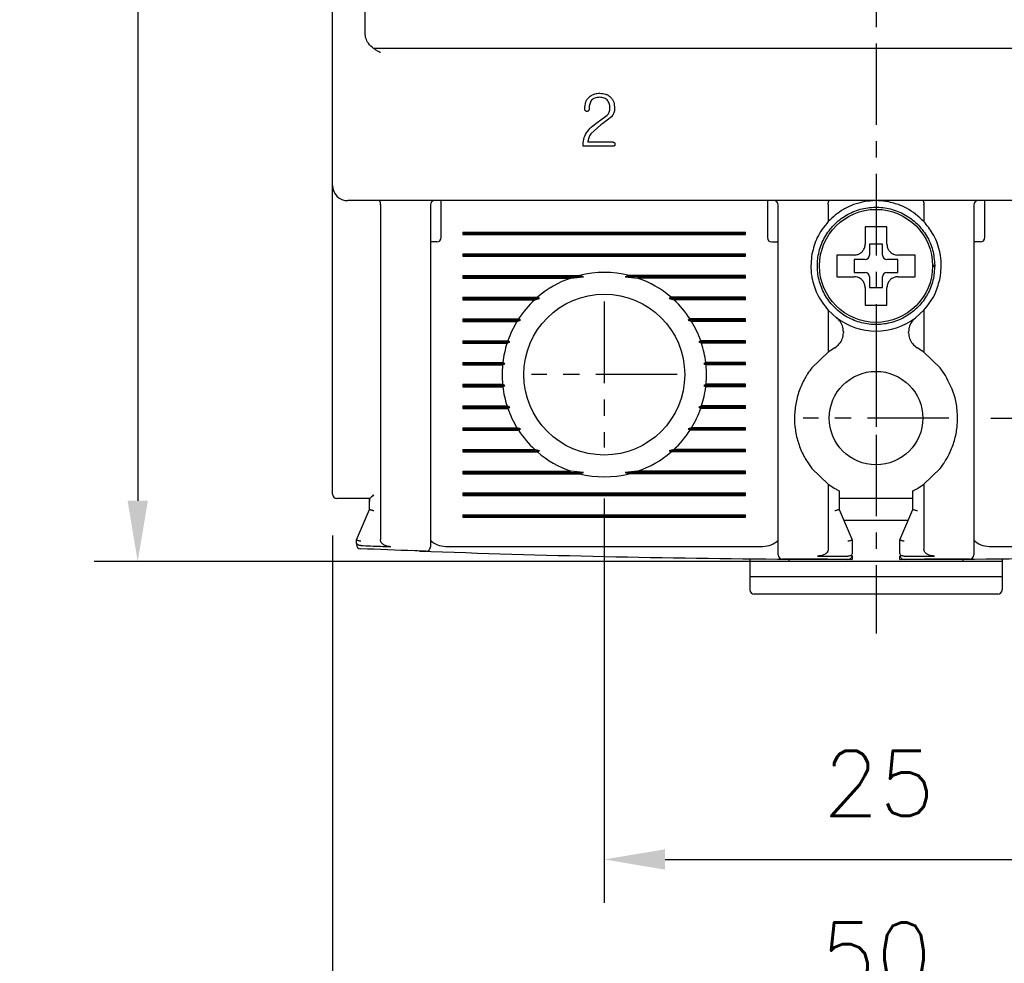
# Model space of a CAD drawing. Extents: x 2148 to 5199, y -907 to 1537.
# Tile 4 of 29: x 4459 to 4504, y 1299 to 1342. Entities that reach past the tile are written whole.
import ezdxf

# ---------------------------------------------------------------- set-up
doc = ezdxf.new("R2010")
doc.units = 0
doc.header["$LTSCALE"] = 3
doc.header["$MEASUREMENT"] = 0
doc.linetypes.add('CENTER', pattern=[2, 1.25, -0.25, 0.25, -0.25])
doc.layers.get('0').update_dxf_attribs({"linetype": 'CONTINUOUS'})
doc.layers.get('Defpoints').update_dxf_attribs({"linetype": 'CONTINUOUS'})
doc.layers.add('cen', color=1, linetype='CENTER')
doc.layers.add('di', color=3, linetype='CONTINUOUS')
doc.styles.add('KIM', font='ROMANS.shx', dxfattribs={"height": 5, "bigfont": 'GSG1.shx'})
doc.styles.get("Standard").update_dxf_attribs({"font": 'romans.shx', "height": 3, "bigfont": 'ghs.shx'})
doc.dimstyles.new('STANDARD$0', dxfattribs={"dimtxt": 5, "dimasz": 5, "dimexe": 1, "dimexo": 2, "dimgap": 2, "dimtad": 1, "dimdec": 4, "dimzin": 12, "dimdsep": 46, "dimtxsty": 'KIM', "dimcen": -1, "dimdle": 0.1, "dimadec": 0, "dimazin": 0, "dimtfac": 1, "dimtdec": 4, "dimtmove": 0, "dimatfit": 3, "dimfxl": 0, "dimtolj": 1, "dimtzin": 0, "dimarcsym": 0})

# ---------------------------------------------------------------- blocks, each defined once
blk = doc.blocks.new('*D52')
at = {"layer": 'Defpoints', "color": 0}
for p in [(4473.321, 1320.634), (4523.321, 1320.534), (4473.321, 1295.835)]:
    blk.add_point(p, dxfattribs=at)
at = {"layer": 'di'}
for p, q in [((4473.321, 1318.634), (4473.321, 1293.835)), ((4523.321, 1318.534), (4523.321, 1293.835)), ((4520.521, 1295.835), (4476.121, 1295.835))]:
    blk.add_line(p, q, dxfattribs=at)
for points in [[(4476.121, 1296.301), (4476.121, 1295.368), (4473.321, 1295.835)], [(4520.521, 1296.301), (4520.521, 1295.368), (4523.321, 1295.835)]]:
    blk.add_solid(points, dxfattribs=at)
at = {"layer": 'di', "insert": (4498.321, 1299.335), "char_height": 3, "attachment_point": 5}
blk.add_mtext('\\A1;50', dxfattribs=at)
blk = doc.blocks.new('*D53')
at = {"layer": 'Defpoints', "color": 0}
for p in [(4485.821, 1322.334), (4510.821, 1322.334), (4510.821, 1303.737)]:
    blk.add_point(p, dxfattribs=at)
at = {"layer": 'di'}
for p, q in [((4485.821, 1320.334), (4485.821, 1301.737)), ((4510.821, 1320.334), (4510.821, 1301.737)), ((4488.621, 1303.737), (4508.021, 1303.737))]:
    blk.add_line(p, q, dxfattribs=at)
for points in [[(4488.621, 1304.203), (4488.621, 1303.27), (4485.821, 1303.737)], [(4508.021, 1304.203), (4508.021, 1303.27), (4510.821, 1303.737)]]:
    blk.add_solid(points, dxfattribs=at)
at = {"layer": 'di', "insert": (4498.456, 1307.237), "char_height": 3, "attachment_point": 5}
blk.add_mtext('\\A1;25', dxfattribs=at)
blk = doc.blocks.new('*D54')
at = {"layer": 'Defpoints', "color": 0}
for p in [(4474.121, 1416.034), (4464.359, 1317.434), (4498.321, 1317.434)]:
    blk.add_point(p, dxfattribs=at)
at = {"layer": 'di'}
for p, q in [((4472.121, 1416.034), (4462.359, 1416.034)), ((4464.359, 1413.234), (4464.359, 1320.234)), ((4496.321, 1317.434), (4462.359, 1317.434))]:
    blk.add_line(p, q, dxfattribs=at)
for points in [[(4463.892, 1413.234), (4464.826, 1413.234), (4464.359, 1416.034)], [(4463.892, 1320.234), (4464.826, 1320.234), (4464.359, 1317.434)]]:
    blk.add_solid(points, dxfattribs=at)
at = {"layer": 'di', "insert": (4460.859, 1367.134), "char_height": 3, "attachment_point": 5, "rotation": 90}
blk.add_mtext('\\A1;98.5', dxfattribs=at)
blk = doc.blocks.new('*D73')
at = {"layer": 'Defpoints', "color": 0}
for p in [(4501.676, 1408.034), (4501.598, 1324.034), (4571.032, 1324.034)]:
    blk.add_point(p, dxfattribs=at)
at = {"layer": 'di'}
for p, q in [((4503.676, 1408.034), (4573.032, 1408.034)), ((4571.032, 1405.234), (4571.032, 1326.834)), ((4503.598, 1324.034), (4573.032, 1324.034))]:
    blk.add_line(p, q, dxfattribs=at)
for points in [[(4570.565, 1405.234), (4571.499, 1405.234), (4571.032, 1408.034)], [(4570.565, 1326.834), (4571.499, 1326.834), (4571.032, 1324.034)]]:
    blk.add_solid(points, dxfattribs=at)
at = {"layer": 'di', "insert": (4567.532, 1366.034), "char_height": 3, "attachment_point": 5, "rotation": 90}
blk.add_mtext('\\A1;84', dxfattribs=at)

msp = doc.modelspace()

# ---------------------------------------------------------------- linework, layer by layer
for p, q in [((4473.321, 1334.734), (4473.321, 1397.334)), ((4474.821, 1341.92), (4474.821, 1390.148)), ((4474.821, 1341.743), (4474.821, 1341.92)), ((4474.821, 1341.724), (4474.821, 1341.743)), ((4521.435, 1341.034), (4475.207, 1341.034)), ((4485.602, 1337.698), (4485.956, 1337.963)), ((4486.146, 1337.883), (4485.753, 1337.583)), ((4485.665, 1337.521), (4485.197, 1337.107)), ((4486.226, 1336.534), (4484.845, 1336.534)), ((4486.229, 1336.719), (4485.061, 1336.719)), ((4473.321, 1333.907), (4473.321, 1334.734)), ((4473.321, 1320.534), (4473.321, 1333.907)), ((4522.621, 1334.034), (4474.021, 1334.034)), ((4475.521, 1333.848), (4475.521, 1333.85)), ((4475.521, 1333.848), (4475.521, 1318.454)), ((4477.821, 1333.834), (4477.821, 1318.992)), ((4478.321, 1333.634), (4478.321, 1334.034)), ((4493.321, 1334.034), (4493.321, 1333.634)), ((4493.821, 1318.632), (4493.821, 1333.834)), ((4496.121, 1333.85), (4496.121, 1333.848)), ((4496.121, 1333.848), (4496.121, 1333.074)), ((4500.521, 1333.848), (4500.521, 1333.85)), ((4500.521, 1333.848), (4500.521, 1333.074)), ((4502.821, 1333.834), (4502.821, 1318.632)), ((4503.321, 1333.634), (4503.321, 1334.034)), ((4478.321, 1332.334), (4478.321, 1333.634)), ((4493.321, 1333.634), (4493.321, 1332.334)), ((4503.321, 1332.334), (4503.321, 1333.634)), ((4479.321, 1332.592), (4492.321, 1332.592)), ((4479.321, 1332.592), (4479.321, 1332.477)), ((4479.321, 1332.534), (4492.321, 1332.534)), ((4479.321, 1332.477), (4492.321, 1332.477)), ((4492.321, 1332.477), (4492.321, 1332.592)), ((4478.121, 1332.134), (4477.821, 1332.134)), ((4493.521, 1332.134), (4493.821, 1332.134)), ((4498.621, 1332.034), (4498.021, 1332.034)), ((4498.021, 1332.034), (4498.021, 1331.534)), ((4498.621, 1331.534), (4498.621, 1332.034)), ((4503.121, 1332.134), (4502.821, 1332.134)), ((4479.321, 1331.592), (4492.321, 1331.592)), ((4479.321, 1331.592), (4479.321, 1331.477)), ((4479.321, 1331.534), (4492.321, 1331.534)), ((4492.321, 1331.477), (4492.321, 1331.592)), ((4496.751, 1331.534), (4496.521, 1331.534)), ((4479.321, 1331.477), (4492.321, 1331.477)), ((4497.821, 1331.334), (4497.321, 1331.334)), ((4497.321, 1331.334), (4497.321, 1330.734)), ((4499.321, 1331.334), (4498.821, 1331.334)), ((4499.321, 1330.734), (4499.321, 1331.334)), ((4497.321, 1330.734), (4497.821, 1330.734)), ((4498.821, 1330.734), (4499.321, 1330.734)), ((4500.921, 1331.068), (4501.021, 1331.068)), ((4501.021, 1331), (4500.921, 1331)), ((4501.021, 1331.068), (4501.021, 1331)), ((4479.321, 1330.592), (4484.674, 1330.592)), ((4479.321, 1330.592), (4479.321, 1330.477)), ((4479.321, 1330.534), (4484.867, 1330.534)), ((4479.321, 1330.477), (4484.286, 1330.477)), ((4484.286, 1330.477), (4484.867, 1330.534)), ((4484.867, 1330.534), (4484.674, 1330.592)), ((4486.969, 1330.592), (4486.775, 1330.534)), ((4486.775, 1330.534), (4487.356, 1330.477)), ((4492.321, 1330.534), (4486.775, 1330.534)), ((4492.321, 1330.592), (4486.969, 1330.592)), ((4492.321, 1330.477), (4487.356, 1330.477)), ((4492.321, 1330.477), (4492.321, 1330.592)), ((4498.021, 1330.534), (4498.021, 1330.034)), ((4498.621, 1330.034), (4498.621, 1330.534)), ((4498.021, 1330.034), (4498.621, 1330.034)), ((4479.321, 1329.592), (4482.75, 1329.592)), ((4479.321, 1329.592), (4479.321, 1329.477)), ((4479.321, 1329.534), (4482.836, 1329.534)), ((4479.321, 1329.477), (4482.621, 1329.477)), ((4482.621, 1329.477), (4482.836, 1329.534)), ((4482.836, 1329.534), (4482.75, 1329.592)), ((4488.892, 1329.592), (4488.806, 1329.534)), ((4488.806, 1329.534), (4489.021, 1329.477)), ((4492.321, 1329.534), (4488.806, 1329.534)), ((4492.321, 1329.592), (4488.892, 1329.592)), ((4492.321, 1329.477), (4489.021, 1329.477)), ((4492.321, 1329.477), (4492.321, 1329.592)), ((4497.821, 1329.464), (4497.821, 1329.234)), ((4496.121, 1328.995), (4496.121, 1327.071)), ((4496.121, 1328.995), (4496.505, 1328.646)), ((4500.137, 1328.646), (4500.521, 1328.995)), ((4500.521, 1328.995), (4500.521, 1327.071)), ((4479.321, 1328.592), (4481.878, 1328.592)), ((4479.321, 1328.592), (4479.321, 1328.477)), ((4479.321, 1328.534), (4481.96, 1328.534)), ((4479.321, 1328.477), (4481.806, 1328.477)), ((4481.806, 1328.477), (4481.96, 1328.534)), ((4481.96, 1328.534), (4481.878, 1328.592)), ((4489.764, 1328.592), (4489.682, 1328.534)), ((4489.682, 1328.534), (4489.837, 1328.477)), ((4492.321, 1328.534), (4489.682, 1328.534)), ((4492.321, 1328.592), (4489.764, 1328.592)), ((4492.321, 1328.477), (4489.837, 1328.477)), ((4492.321, 1328.477), (4492.321, 1328.592)), ((4496.821, 1328.009), (4496.821, 1327.96)), ((4499.821, 1327.96), (4499.821, 1328.009)), ((4479.321, 1327.592), (4481.387, 1327.592)), ((4479.321, 1327.592), (4479.321, 1327.477)), ((4479.321, 1327.534), (4481.473, 1327.534)), ((4479.321, 1327.477), (4481.348, 1327.477)), ((4481.348, 1327.477), (4481.473, 1327.534)), ((4481.473, 1327.534), (4481.387, 1327.592)), ((4490.255, 1327.592), (4490.17, 1327.534)), ((4490.17, 1327.534), (4490.294, 1327.477)), ((4492.321, 1327.534), (4490.17, 1327.534)), ((4492.321, 1327.592), (4490.255, 1327.592)), ((4492.321, 1327.477), (4490.294, 1327.477)), ((4492.321, 1327.477), (4492.321, 1327.592)), ((4496.121, 1327.071), (4495.371, 1326.349)), ((4496.426, 1327.27), (4496.121, 1327.071)), ((4500.521, 1327.071), (4500.217, 1327.27)), ((4501.271, 1326.349), (4500.521, 1327.071)), ((4479.321, 1326.592), (4481.154, 1326.592)), ((4479.321, 1326.592), (4479.321, 1326.477)), ((4481.248, 1326.534), (4481.154, 1326.592)), ((4490.488, 1326.592), (4490.394, 1326.534)), ((4492.321, 1326.592), (4490.488, 1326.592)), ((4492.321, 1326.477), (4492.321, 1326.592)), ((4479.321, 1326.534), (4481.248, 1326.534)), ((4479.321, 1326.477), (4481.142, 1326.477)), ((4481.142, 1326.477), (4481.248, 1326.534)), ((4490.394, 1326.534), (4490.5, 1326.477)), ((4492.321, 1326.534), (4490.394, 1326.534)), ((4492.321, 1326.477), (4490.5, 1326.477)), ((4501.521, 1325.989), (4501.271, 1326.349)), ((4479.321, 1325.592), (4481.142, 1325.592)), ((4479.321, 1325.592), (4479.321, 1325.477)), ((4479.321, 1325.534), (4481.248, 1325.534)), ((4479.321, 1325.477), (4481.154, 1325.477)), ((4481.248, 1325.534), (4481.142, 1325.592)), ((4481.154, 1325.477), (4481.248, 1325.534)), ((4490.5, 1325.592), (4490.394, 1325.534)), ((4490.394, 1325.534), (4490.488, 1325.477)), ((4492.321, 1325.534), (4490.394, 1325.534)), ((4492.321, 1325.477), (4490.488, 1325.477)), ((4492.321, 1325.592), (4490.5, 1325.592)), ((4492.321, 1325.477), (4492.321, 1325.592)), ((4479.321, 1324.592), (4481.348, 1324.592)), ((4479.321, 1324.592), (4479.321, 1324.477)), ((4479.321, 1324.534), (4481.473, 1324.534)), ((4479.321, 1324.477), (4481.387, 1324.477)), ((4481.473, 1324.534), (4481.348, 1324.592)), ((4481.387, 1324.477), (4481.473, 1324.534)), ((4490.294, 1324.592), (4490.17, 1324.534)), ((4490.17, 1324.534), (4490.255, 1324.477)), ((4492.321, 1324.534), (4490.17, 1324.534)), ((4492.321, 1324.477), (4490.255, 1324.477)), ((4492.321, 1324.592), (4490.294, 1324.592)), ((4492.321, 1324.477), (4492.321, 1324.592)), ((4479.321, 1323.592), (4481.806, 1323.592)), ((4479.321, 1323.592), (4479.321, 1323.477)), ((4479.321, 1323.534), (4481.96, 1323.534)), ((4479.321, 1323.477), (4481.878, 1323.477)), ((4481.96, 1323.534), (4481.806, 1323.592)), ((4481.878, 1323.477), (4481.96, 1323.534)), ((4489.837, 1323.592), (4489.682, 1323.534)), ((4489.682, 1323.534), (4489.764, 1323.477)), ((4492.321, 1323.534), (4489.682, 1323.534)), ((4492.321, 1323.477), (4489.764, 1323.477)), ((4492.321, 1323.592), (4489.837, 1323.592)), ((4492.321, 1323.477), (4492.321, 1323.592)), ((4479.321, 1322.592), (4482.621, 1322.592)), ((4479.321, 1322.592), (4479.321, 1322.477)), ((4479.321, 1322.534), (4482.836, 1322.534)), ((4479.321, 1322.477), (4482.75, 1322.477)), ((4482.836, 1322.534), (4482.621, 1322.592)), ((4482.75, 1322.477), (4482.836, 1322.534)), ((4489.021, 1322.592), (4488.806, 1322.534)), ((4488.806, 1322.534), (4488.892, 1322.477)), ((4492.321, 1322.534), (4488.806, 1322.534)), ((4492.321, 1322.477), (4488.892, 1322.477)), ((4492.321, 1322.592), (4489.021, 1322.592)), ((4492.321, 1322.477), (4492.321, 1322.592)), ((4495.121, 1322.079), (4495.371, 1321.719)), ((4479.321, 1321.592), (4484.286, 1321.592)), ((4479.321, 1321.592), (4479.321, 1321.477)), ((4484.867, 1321.534), (4484.286, 1321.592)), ((4487.356, 1321.592), (4486.775, 1321.534)), ((4492.321, 1321.592), (4487.356, 1321.592)), ((4492.321, 1321.477), (4492.321, 1321.592)), ((4495.371, 1321.719), (4496.121, 1320.997)), ((4500.521, 1320.997), (4501.271, 1321.719)), ((4479.321, 1321.534), (4484.867, 1321.534)), ((4479.321, 1321.477), (4484.674, 1321.477)), ((4484.674, 1321.477), (4484.867, 1321.534)), ((4486.775, 1321.534), (4486.969, 1321.477)), ((4492.321, 1321.534), (4486.775, 1321.534)), ((4492.321, 1321.477), (4486.969, 1321.477)), ((4496.121, 1320.997), (4496.121, 1318.013)), ((4496.121, 1320.997), (4496.421, 1320.801)), ((4496.621, 1320.692), (4496.621, 1319.834)), ((4500.021, 1319.834), (4500.021, 1320.692)), ((4500.221, 1320.801), (4500.521, 1320.997)), ((4500.521, 1320.997), (4500.521, 1318.013)), ((4475.022, 1320.334), (4474.021, 1320.334)), ((4475.021, 1320.201), (4475.021, 1320.334)), ((4479.321, 1320.592), (4492.321, 1320.592)), ((4479.321, 1320.592), (4479.321, 1320.477)), ((4479.321, 1320.534), (4492.321, 1320.534)), ((4479.321, 1320.477), (4492.321, 1320.477)), ((4492.321, 1320.477), (4492.321, 1320.592)), ((4500.021, 1320.334), (4496.621, 1320.334)), ((4474.421, 1318.434), (4475.021, 1319.834)), ((4475.021, 1319.834), (4475.021, 1320.201)), ((4475.021, 1319.834), (4475.021, 1319.834)), ((4496.621, 1319.834), (4496.621, 1319.834)), ((4496.621, 1319.834), (4497.221, 1318.434)), ((4499.421, 1318.434), (4500.021, 1319.834)), ((4500.021, 1319.834), (4500.021, 1319.834)), ((4479.321, 1319.592), (4492.321, 1319.592)), ((4479.321, 1319.592), (4479.321, 1319.477)), ((4479.321, 1319.534), (4492.321, 1319.534)), ((4479.321, 1319.477), (4492.321, 1319.477)), ((4492.321, 1319.477), (4492.321, 1319.592)), ((4496.835, 1319.334), (4499.807, 1319.334)), ((4474.421, 1318.434), (4474.421, 1318.434)), ((4474.421, 1318.307), (4474.421, 1318.434)), ((4497.221, 1318.434), (4497.221, 1318.434)), ((4497.221, 1318.434), (4497.221, 1317.816)), ((4499.421, 1318.434), (4499.421, 1318.434)), ((4499.421, 1317.816), (4499.421, 1318.434)), ((4474.621, 1318.175), (4474.614, 1318.176)), ((4478.521, 1318.134), (4493.121, 1318.134)), ((4503.521, 1318.134), (4518.121, 1318.134)), ((4492.521, 1317.564), (4492.521, 1317.434)), ((4494.321, 1317.434), (4494.321, 1317.548)), ((4494.321, 1317.548), (4497.221, 1317.535)), ((4497.021, 1317.684), (4497.021, 1317.684)), ((4497.221, 1317.688), (4497.221, 1317.535)), ((4499.421, 1317.535), (4499.421, 1317.688)), ((4499.421, 1317.535), (4502.321, 1317.548)), ((4499.621, 1317.684), (4499.622, 1317.684)), ((4502.321, 1317.548), (4502.321, 1317.434)), ((4504.121, 1317.564), (4504.121, 1317.434)), ((4494.321, 1317.434), (4492.521, 1317.434)), ((4492.521, 1317.434), (4492.521, 1316.734)), ((4502.321, 1317.434), (4494.321, 1317.434)), ((4504.121, 1317.434), (4502.321, 1317.434)), ((4504.121, 1317.434), (4504.121, 1316.734)), ((4504.121, 1316.734), (4492.521, 1316.734)), ((4492.521, 1316.734), (4492.521, 1316.134)), ((4504.121, 1316.734), (4504.121, 1316.134)), ((4503.921, 1315.934), (4492.721, 1315.934))]:
    msp.add_line(p, q)
at = {"flags": 128}
for points in [[(4485.498, 1337.627), (4485.556, 1337.667), (4485.602, 1337.698)], [(4485.753, 1337.583), (4485.704, 1337.548), (4485.665, 1337.521)]]:
    msp.add_lwpolyline(points, dxfattribs=at)
for centre, radius in [((4498.321, 1331.034), 2.6), ((4485.821, 1326.034), 3.7), ((4498.321, 1324.034), 2.15)]:
    msp.add_circle(centre, radius)
for centre, radius, start, end in [((4474.021, 1334.734), 0.7, 180, 270), ((4478.021, 1333.834), 0.2, 90, 180), ((4493.621, 1333.834), 0.2, 0, 90), ((4503.021, 1333.834), 0.2, 90, 180), ((4478.121, 1332.334), 0.2, 270, 0), ((4493.521, 1332.334), 0.2, 180, 270), ((4503.121, 1332.334), 0.2, 270, 0), ((4497.821, 1331.534), 0.2, 270, 0), ((4498.821, 1331.534), 0.2, 180, 270), ((4485.821, 1326.034), 4.7, 75.8668, 104.1332), ((4497.821, 1330.534), 0.2, 0, 90), ((4498.821, 1330.534), 0.2, 90, 180), ((4485.821, 1326.034), 4.7, 109.0625, 130.8026), ((4485.821, 1326.034), 4.7, 49.1974, 70.9375), ((4485.821, 1326.034), 4.7, 132.9123, 147.0301), ((4485.821, 1326.034), 4.7, 32.9699, 47.0877), ((4485.821, 1326.034), 4.7, 148.6925, 160.6442), ((4485.821, 1326.034), 4.7, 19.3558, 31.3075), ((4498.321, 1331.034), 3, 232.7522, 307.2478), ((4485.821, 1326.034), 4.7, 162.1296, 173.1848), ((4485.821, 1326.034), 4.7, 6.8152, 17.8704), ((4485.821, 1326.034), 4.7, 174.6005, 185.3995), ((4485.821, 1326.034), 4.7, 354.6005, 5.3995), ((4485.821, 1326.034), 4.7, 186.8152, 197.8704), ((4485.821, 1326.034), 4.7, 342.1296, 353.1848), ((4485.821, 1326.034), 4.7, 199.3558, 211.3075), ((4485.821, 1326.034), 4.7, 328.6925, 340.6442), ((4485.821, 1326.034), 4.7, 212.9699, 227.0877), ((4485.821, 1326.034), 4.7, 312.9123, 327.0301), ((4485.821, 1326.034), 4.7, 229.1974, 250.9375), ((4485.821, 1326.034), 4.7, 289.0625, 310.8026), ((4485.821, 1326.034), 4.7, 255.8668, 284.1332), ((4473.521, 1320.534), 0.2, 180, 270), ((4478.521, 1319.134), 1, 225.4794, 270), ((4493.121, 1319.134), 1, 270, 314.6343), ((4503.521, 1319.134), 1, 225.4794, 270), ((4474.621, 1318.226), 0.2, 180, 267.6223), ((4477.621, 1318.109), 0.2, 267.9234, 0), ((4498.321, 1888.994), 571.46, 267.89402, 269.59895), ((4494.021, 1317.75), 0.2, 180, 269.5687), ((4497.021, 1317.736), 0.2, 269.8696, 0), ((4499.621, 1317.736), 0.2, 180, 270.1304), ((4498.321, 1888.994), 571.46, 270.40105, 272.10598), ((4502.621, 1317.75), 0.2, 270.4313, 0), ((4492.721, 1316.134), 0.2, 180, 270), ((4503.921, 1316.134), 0.2, 270, 0)]:
    msp.add_arc(centre, radius, start, end)
for points, knots in [([(4475.521, 1340.846), (4475.52, 1340.847), (4475.491, 1340.862), (4475.436, 1340.892), (4475.331, 1340.951), (4475.159, 1341.059), (4474.972, 1341.24), (4474.843, 1341.487), (4474.828, 1341.648), (4474.821, 1341.724)], [0, 0, 0, 0, 0.004468, 0.081402, 0.158296, 0.31107, 0.594254, 0.807722, 1, 1, 1, 1]), ([(4484.921, 1338.248), (4484.928, 1338.359), (4484.94, 1338.526), (4485.044, 1338.727), (4485.126, 1338.801), (4485.168, 1338.838)], [0, 0, 0, 0, 0.500313, 0.749417, 1, 1, 1, 1]), ([(4485.168, 1338.838), (4485.237, 1338.879), (4485.377, 1338.961), (4485.539, 1338.969), (4485.62, 1338.973)], [0, 0, 0, 0, 0.4992232, 1, 1, 1, 1]), ([(4485.608, 1338.787), (4485.53, 1338.782), (4485.413, 1338.774), (4485.274, 1338.698), (4485.226, 1338.636), (4485.201, 1338.605)], [0, 0, 0, 0, 0.498802, 0.748162, 1, 1, 1, 1]), ([(4485.983, 1338.629), (4485.96, 1338.655), (4485.913, 1338.708), (4485.785, 1338.775), (4485.679, 1338.782), (4485.608, 1338.787)], [0, 0, 0, 0, 0.250037, 0.500001, 1, 1, 1, 1]), ([(4485.62, 1338.973), (4485.708, 1338.966), (4485.84, 1338.956), (4486.002, 1338.882), (4486.07, 1338.826), (4486.104, 1338.798)], [0, 0, 0, 0, 0.499158, 0.74819, 1, 1, 1, 1]), ([(4486.104, 1338.798), (4486.135, 1338.762), (4486.197, 1338.691), (4486.279, 1338.518), (4486.289, 1338.376), (4486.295, 1338.281)], [0, 0, 0, 0, 0.250138, 0.499513, 1, 1, 1, 1]), ([(4485.201, 1338.605), (4485.176, 1338.546), (4485.124, 1338.429), (4485.122, 1338.301), (4485.121, 1338.237)], [0, 0, 0, 0, 0.498971, 1, 1, 1, 1]), ([(4486.079, 1338.277), (4486.077, 1338.34), (4486.074, 1338.465), (4486.013, 1338.575), (4485.983, 1338.629)], [0, 0, 0, 0, 0.5033499, 1, 1, 1, 1]), ([(4484.95, 1338.161), (4484.941, 1338.174), (4484.923, 1338.2), (4484.922, 1338.232), (4484.921, 1338.248)], [0, 0, 0, 0, 0.4992242, 1, 1, 1, 1]), ([(4485.022, 1338.139), (4485.008, 1338.139), (4484.982, 1338.14), (4484.961, 1338.154), (4484.95, 1338.161)], [0, 0, 0, 0, 0.501176, 1, 1, 1, 1]), ([(4485.09, 1338.164), (4485.079, 1338.157), (4485.059, 1338.142), (4485.034, 1338.14), (4485.022, 1338.139)], [0, 0, 0, 0, 0.499634, 1, 1, 1, 1]), ([(4485.121, 1338.237), (4485.121, 1338.23), (4485.12, 1338.217), (4485.112, 1338.19), (4485.098, 1338.175), (4485.09, 1338.164)], [0, 0, 0, 0, 0.250161, 0.499197, 1, 1, 1, 1]), ([(4485.956, 1337.963), (4485.992, 1338.009), (4486.064, 1338.101), (4486.074, 1338.218), (4486.079, 1338.277)], [0, 0, 0, 0, 0.500103, 1, 1, 1, 1]), ([(4486.295, 1338.281), (4486.289, 1338.207), (4486.278, 1338.06), (4486.19, 1337.942), (4486.146, 1337.883)], [0, 0, 0, 0, 0.5001451, 1, 1, 1, 1]), ([(4485, 1337.152), (4485.07, 1337.245), (4485.209, 1337.431), (4485.401, 1337.562), (4485.498, 1337.627)], [0, 0, 0, 0, 0.499941, 1, 1, 1, 1]), ([(4484.845, 1336.534), (4484.848, 1336.643), (4484.855, 1336.86), (4484.952, 1337.055), (4485, 1337.152)], [0, 0, 0, 0, 0.5018401, 1, 1, 1, 1]), ([(4485.197, 1337.107), (4485.163, 1337.047), (4485.094, 1336.926), (4485.072, 1336.788), (4485.061, 1336.719)], [0, 0, 0, 0, 0.5000673, 1, 1, 1, 1]), ([(4486.311, 1336.628), (4486.31, 1336.616), (4486.309, 1336.598), (4486.301, 1336.575), (4486.292, 1336.559), (4486.278, 1336.547), (4486.256, 1336.536), (4486.238, 1336.535), (4486.226, 1336.534)], [0, 0, 0, 0, 0.24958, 0.374508, 0.499471, 0.624473, 0.749875, 1, 1, 1, 1]), ([(4486.229, 1336.719), (4486.235, 1336.719), (4486.247, 1336.719), (4486.264, 1336.715), (4486.279, 1336.707), (4486.293, 1336.695), (4486.302, 1336.68), (4486.309, 1336.658), (4486.31, 1336.64), (4486.311, 1336.628)], [0, 0, 0, 0, 0.124954, 0.24914, 0.374578, 0.499513, 0.624454, 0.749729, 1, 1, 1, 1]), ([(4475.468, 1334.034), (4475.468, 1334.034), (4475.471, 1334.034), (4475.48, 1334.031), (4475.494, 1334.013), (4475.508, 1333.971), (4475.518, 1333.916), (4475.52, 1333.872), (4475.521, 1333.85)], [0, 0, 0, 0, 0.013216, 0.11534, 0.344004, 0.565228, 0.782542, 1, 1, 1, 1]), ([(4496.121, 1333.85), (4496.122, 1333.872), (4496.124, 1333.916), (4496.134, 1333.971), (4496.148, 1334.013), (4496.162, 1334.031), (4496.171, 1334.034), (4496.174, 1334.034), (4496.175, 1334.034)], [0, 0, 0, 0, 0.217458, 0.434773, 0.655996, 0.884662, 0.986783, 1, 1, 1, 1]), ([(4497.287, 1333.85), (4497.128, 1333.784), (4496.691, 1333.602), (4496.343, 1333.279), (4496.121, 1333.074)], [0, 0, 0, 0, 0.364329, 1, 1, 1, 1]), ([(4498.321, 1334.034), (4498.133, 1334.025), (4497.78, 1334.009), (4497.444, 1333.901), (4497.287, 1333.85)], [0, 0, 0, 0, 0.532004, 1, 1, 1, 1]), ([(4499.355, 1333.85), (4499.161, 1333.911), (4498.823, 1334.015), (4498.471, 1334.029), (4498.321, 1334.034)], [0, 0, 0, 0, 0.575575, 1, 1, 1, 1]), ([(4500.521, 1333.074), (4500.27, 1333.302), (4499.918, 1333.622), (4499.48, 1333.8), (4499.355, 1333.85)], [0, 0, 0, 0, 0.7139436, 1, 1, 1, 1]), ([(4500.468, 1334.034), (4500.468, 1334.034), (4500.471, 1334.034), (4500.48, 1334.031), (4500.494, 1334.013), (4500.508, 1333.971), (4500.518, 1333.916), (4500.52, 1333.872), (4500.521, 1333.85)], [0, 0, 0, 0, 0.013217, 0.115338, 0.344004, 0.565227, 0.782542, 1, 1, 1, 1]), ([(4501.021, 1331.068), (4501, 1331.302), (4500.959, 1331.774), (4500.667, 1332.43), (4500.228, 1332.989), (4499.657, 1333.417), (4498.995, 1333.681), (4498.287, 1333.765), (4497.581, 1333.664), (4496.926, 1333.382), (4496.366, 1332.941), (4495.939, 1332.37), (4495.674, 1331.708), (4495.59, 1331), (4495.692, 1330.294), (4495.973, 1329.639), (4496.415, 1329.079), (4496.985, 1328.652), (4497.648, 1328.387), (4498.356, 1328.304), (4499.061, 1328.405), (4499.716, 1328.686), (4500.277, 1329.128), (4500.701, 1329.698), (4500.977, 1330.361), (4501.006, 1330.834), (4501.021, 1331.068)], [0, 0, 0, 0, 0.041425, 0.083575, 0.125, 0.166425, 0.208575, 0.25, 0.291425, 0.333575, 0.375, 0.416425, 0.458575, 0.5, 0.541425, 0.583575, 0.625, 0.666425, 0.708575, 0.75, 0.791425, 0.833575, 0.875, 0.916425, 0.958575, 1, 1, 1, 1]), ([(4496.121, 1333.074), (4495.933, 1332.839), (4495.584, 1332.402), (4495.438, 1331.839), (4495.371, 1331.58)], [0, 0, 0, 0, 0.538099, 1, 1, 1, 1]), ([(4501.271, 1331.58), (4501.261, 1331.629), (4501.194, 1331.963), (4500.981, 1332.509), (4500.663, 1332.9), (4500.521, 1333.074)], [0, 0, 0, 0, 0.0873637, 0.5935714, 1, 1, 1, 1]), ([(4497.821, 1332.834), (4497.821, 1332.791), (4497.821, 1332.715), (4497.821, 1332.637), (4497.821, 1332.604)], [0, 0, 0, 0, 0.571794, 1, 1, 1, 1]), ([(4497.821, 1332.604), (4497.821, 1332.439), (4497.821, 1332.249), (4497.821, 1332.059), (4497.821, 1332.034)], [0, 0, 0, 0, 0.871112, 1, 1, 1, 1]), ([(4498.821, 1332.604), (4498.821, 1332.637), (4498.821, 1332.715), (4498.821, 1332.791), (4498.821, 1332.834)], [0, 0, 0, 0, 0.428206, 1, 1, 1, 1]), ([(4498.821, 1332.034), (4498.821, 1332.059), (4498.821, 1332.249), (4498.821, 1332.439), (4498.821, 1332.604)], [0, 0, 0, 0, 0.128888, 1, 1, 1, 1]), ([(4497.321, 1331.534), (4497.377, 1331.54), (4497.49, 1331.551), (4497.639, 1331.637), (4497.752, 1331.764), (4497.813, 1331.904), (4497.819, 1331.997), (4497.821, 1332.034)], [0, 0, 0, 0, 0.214612, 0.429239, 0.643513, 0.857576, 1, 1, 1, 1]), ([(4498.821, 1332.034), (4498.827, 1331.978), (4498.838, 1331.866), (4498.924, 1331.716), (4499.05, 1331.603), (4499.191, 1331.543), (4499.284, 1331.537), (4499.321, 1331.534)], [0, 0, 0, 0, 0.214612, 0.429239, 0.643513, 0.857576, 1, 1, 1, 1]), ([(4495.371, 1331.58), (4495.34, 1331.291), (4495.3, 1330.923), (4495.358, 1330.566), (4495.371, 1330.489)], [0, 0, 0, 0, 0.784619, 1, 1, 1, 1]), ([(4497.321, 1331.534), (4497.297, 1331.534), (4497.107, 1331.534), (4496.917, 1331.534), (4496.751, 1331.534)], [0, 0, 0, 0, 0.128888, 1, 1, 1, 1]), ([(4499.891, 1331.534), (4499.726, 1331.534), (4499.536, 1331.534), (4499.346, 1331.534), (4499.321, 1331.534)], [0, 0, 0, 0, 0.871112, 1, 1, 1, 1]), ([(4500.121, 1331.534), (4500.078, 1331.534), (4500.002, 1331.534), (4499.924, 1331.534), (4499.891, 1331.534)], [0, 0, 0, 0, 0.571794, 1, 1, 1, 1]), ([(4501.271, 1330.489), (4501.303, 1330.783), (4501.343, 1331.148), (4501.283, 1331.51), (4501.271, 1331.58)], [0, 0, 0, 0, 0.807197, 1, 1, 1, 1]), ([(4495.371, 1330.489), (4495.437, 1330.236), (4495.583, 1329.668), (4495.929, 1329.235), (4496.121, 1328.995)], [0, 0, 0, 0, 0.44586, 1, 1, 1, 1]), ([(4496.521, 1330.534), (4496.575, 1330.534), (4496.651, 1330.534), (4496.729, 1330.534), (4496.751, 1330.534)], [0, 0, 0, 0, 0.70684, 1, 1, 1, 1]), ([(4496.751, 1330.534), (4496.917, 1330.534), (4497.107, 1330.534), (4497.297, 1330.534), (4497.321, 1330.534)], [0, 0, 0, 0, 0.871112, 1, 1, 1, 1]), ([(4497.821, 1330.034), (4497.816, 1330.09), (4497.805, 1330.203), (4497.719, 1330.353), (4497.592, 1330.466), (4497.451, 1330.526), (4497.358, 1330.532), (4497.321, 1330.534)], [0, 0, 0, 0, 0.214612, 0.429239, 0.643513, 0.857576, 1, 1, 1, 1]), ([(4499.321, 1330.534), (4499.265, 1330.529), (4499.153, 1330.518), (4499.003, 1330.432), (4498.89, 1330.305), (4498.83, 1330.164), (4498.824, 1330.071), (4498.821, 1330.034)], [0, 0, 0, 0, 0.2146123, 0.4292387, 0.6435135, 0.8575757, 1, 1, 1, 1]), ([(4499.321, 1330.534), (4499.346, 1330.534), (4499.536, 1330.534), (4499.726, 1330.534), (4499.891, 1330.534)], [0, 0, 0, 0, 0.128888, 1, 1, 1, 1]), ([(4499.891, 1330.534), (4499.924, 1330.534), (4500.002, 1330.534), (4500.078, 1330.534), (4500.121, 1330.534)], [0, 0, 0, 0, 0.428206, 1, 1, 1, 1]), ([(4500.521, 1328.995), (4500.722, 1329.248), (4501.067, 1329.684), (4501.211, 1330.252), (4501.271, 1330.489)], [0, 0, 0, 0, 0.5832405, 1, 1, 1, 1]), ([(4497.821, 1330.034), (4497.821, 1330.01), (4497.821, 1329.82), (4497.821, 1329.63), (4497.821, 1329.464)], [0, 0, 0, 0, 0.128888, 1, 1, 1, 1]), ([(4498.821, 1329.464), (4498.821, 1329.63), (4498.821, 1329.82), (4498.821, 1330.01), (4498.821, 1330.034)], [0, 0, 0, 0, 0.871112, 1, 1, 1, 1]), ([(4498.821, 1329.234), (4498.821, 1329.288), (4498.821, 1329.364), (4498.821, 1329.442), (4498.821, 1329.464)], [0, 0, 0, 0, 0.70684, 1, 1, 1, 1]), ([(4496.821, 1328.009), (4496.812, 1328.099), (4496.794, 1328.279), (4496.67, 1328.5), (4496.554, 1328.603), (4496.505, 1328.646)], [0, 0, 0, 0, 0.3678302, 0.7356828, 1, 1, 1, 1]), ([(4500.137, 1328.646), (4500.071, 1328.585), (4499.939, 1328.461), (4499.838, 1328.229), (4499.826, 1328.075), (4499.821, 1328.009)], [0, 0, 0, 0, 0.366316, 0.732589, 1, 1, 1, 1]), ([(4496.426, 1327.27), (4496.498, 1327.323), (4496.644, 1327.429), (4496.79, 1327.676), (4496.811, 1327.863), (4496.821, 1327.96)], [0, 0, 0, 0, 0.323953, 0.647862, 1, 1, 1, 1]), ([(4499.821, 1327.96), (4499.83, 1327.87), (4499.848, 1327.69), (4499.988, 1327.44), (4500.139, 1327.328), (4500.217, 1327.27)], [0, 0, 0, 0, 0.3257782, 0.6515792, 1, 1, 1, 1]), ([(4495.371, 1326.349), (4495.303, 1326.258), (4495.215, 1326.141), (4495.138, 1326.016), (4495.121, 1325.989)], [0, 0, 0, 0, 0.78332, 1, 1, 1, 1]), ([(4495.121, 1325.989), (4495.109, 1325.97), (4494.989, 1325.77), (4494.798, 1325.367), (4494.623, 1324.757), (4494.555, 1324.125), (4494.592, 1323.489), (4494.739, 1322.869), (4494.933, 1322.401), (4495.081, 1322.149), (4495.121, 1322.079)], [0, 0, 0, 0, 0.016609, 0.1701, 0.323593, 0.477808, 0.632023, 0.786686, 0.941347, 1, 1, 1, 1]), ([(4501.521, 1322.079), (4501.596, 1322.212), (4501.775, 1322.53), (4501.963, 1323.076), (4502.075, 1323.703), (4502.075, 1324.339), (4501.953, 1325.13), (4501.689, 1325.655), (4501.521, 1325.989)], [0, 0, 0, 0, 0.111593, 0.265712, 0.41983, 0.574549, 0.729265, 1, 1, 1, 1]), ([(4501.271, 1321.719), (4501.346, 1321.82), (4501.432, 1321.935), (4501.511, 1322.063), (4501.521, 1322.079)], [0, 0, 0, 0, 0.873402, 1, 1, 1, 1]), ([(4496.421, 1320.801), (4496.451, 1320.784), (4496.506, 1320.752), (4496.572, 1320.717), (4496.614, 1320.696), (4496.619, 1320.693), (4496.621, 1320.692)], [0, 0, 0, 0, 0.297961, 0.559961, 0.798939, 1, 1, 1, 1]), ([(4500.021, 1320.692), (4500.023, 1320.693), (4500.027, 1320.695), (4500.058, 1320.711), (4500.104, 1320.735), (4500.161, 1320.766), (4500.202, 1320.79), (4500.221, 1320.801)], [0, 0, 0, 0, 0.188951, 0.377386, 0.579408, 0.805367, 1, 1, 1, 1]), ([(4474.021, 1320.334), (4473.965, 1320.334), (4473.853, 1320.334), (4473.704, 1320.334), (4473.591, 1320.334), (4473.53, 1320.334), (4473.524, 1320.334), (4473.521, 1320.334)], [0, 0, 0, 0, 0.212948, 0.425873, 0.63942, 0.854292, 1, 1, 1, 1]), ([(4475.022, 1320.334), (4475.022, 1320.29), (4475.021, 1320.245), (4475.021, 1320.202), (4475.021, 1320.201)], [0, 0, 0, 0, 0.989536, 1, 1, 1, 1]), ([(4475.221, 1320.511), (4475.22, 1320.511), (4475.212, 1320.502), (4475.175, 1320.466), (4475.118, 1320.412), (4475.066, 1320.365), (4475.034, 1320.339), (4475.026, 1320.336), (4475.022, 1320.334)], [0, 0, 0, 0, 0.0079014, 0.1063268, 0.4369502, 0.6799018, 0.8394011, 1, 1, 1, 1]), ([(4475.221, 1319.77), (4475.22, 1319.77), (4475.204, 1319.774), (4475.165, 1319.782), (4475.11, 1319.796), (4475.061, 1319.811), (4475.028, 1319.825), (4475.023, 1319.831), (4475.021, 1319.834)], [0, 0, 0, 0, 0.014302, 0.155274, 0.370411, 0.581504, 0.790723, 1, 1, 1, 1]), ([(4496.621, 1319.834), (4496.619, 1319.831), (4496.615, 1319.825), (4496.581, 1319.811), (4496.532, 1319.796), (4496.477, 1319.782), (4496.439, 1319.774), (4496.423, 1319.77), (4496.421, 1319.77)], [0, 0, 0, 0, 0.209279, 0.418501, 0.629589, 0.844731, 0.985698, 1, 1, 1, 1]), ([(4500.221, 1319.77), (4500.22, 1319.77), (4500.204, 1319.774), (4500.165, 1319.782), (4500.11, 1319.796), (4500.061, 1319.811), (4500.028, 1319.825), (4500.023, 1319.831), (4500.021, 1319.834)], [0, 0, 0, 0, 0.014302, 0.155271, 0.370414, 0.581499, 0.790722, 1, 1, 1, 1]), ([(4477.821, 1318.992), (4477.821, 1318.958), (4477.821, 1318.813), (4477.821, 1318.569), (4477.821, 1318.315), (4477.821, 1318.143), (4477.821, 1318.121), (4477.821, 1318.109)], [0, 0, 0, 0, 0.071852, 0.304046, 0.536091, 0.768042, 1, 1, 1, 1]), ([(4474.621, 1318.369), (4474.62, 1318.37), (4474.604, 1318.373), (4474.565, 1318.381), (4474.51, 1318.395), (4474.461, 1318.411), (4474.428, 1318.425), (4474.423, 1318.431), (4474.421, 1318.434)], [0, 0, 0, 0, 0.014307, 0.155251, 0.370395, 0.581489, 0.790705, 1, 1, 1, 1]), ([(4475.999, 1318.12), (4475.916, 1318.129), (4475.788, 1318.144), (4475.642, 1318.225), (4475.564, 1318.305), (4475.526, 1318.384), (4475.523, 1318.433), (4475.521, 1318.454)], [0, 0, 0, 0, 0.386445, 0.598057, 0.767357, 0.903062, 1, 1, 1, 1]), ([(4493.821, 1317.75), (4493.821, 1317.752), (4493.821, 1317.756), (4493.821, 1317.829), (4493.821, 1318.024), (4493.821, 1318.301), (4493.821, 1318.522), (4493.821, 1318.632)], [0, 0, 0, 0, 0.070841, 0.303125, 0.535412, 0.767706, 1, 1, 1, 1]), ([(4497.221, 1318.434), (4497.219, 1318.431), (4497.215, 1318.425), (4497.181, 1318.411), (4497.132, 1318.395), (4497.077, 1318.381), (4497.039, 1318.373), (4497.023, 1318.37), (4497.021, 1318.369)], [0, 0, 0, 0, 0.209292, 0.418511, 0.629601, 0.844741, 0.98569, 1, 1, 1, 1]), ([(4499.621, 1318.369), (4499.62, 1318.37), (4499.604, 1318.373), (4499.565, 1318.381), (4499.51, 1318.395), (4499.461, 1318.411), (4499.428, 1318.425), (4499.423, 1318.431), (4499.421, 1318.434)], [0, 0, 0, 0, 0.01431, 0.155261, 0.370399, 0.581488, 0.790708, 1, 1, 1, 1]), ([(4502.821, 1318.632), (4502.821, 1318.598), (4502.821, 1318.454), (4502.821, 1318.21), (4502.821, 1317.956), (4502.821, 1317.784), (4502.821, 1317.762), (4502.821, 1317.75)], [0, 0, 0, 0, 0.070883, 0.303168, 0.535449, 0.767724, 1, 1, 1, 1]), ([(4474.614, 1318.176), (4474.594, 1318.177), (4474.552, 1318.18), (4474.498, 1318.2), (4474.454, 1318.229), (4474.428, 1318.265), (4474.421, 1318.293), (4474.421, 1318.306), (4474.421, 1318.307)], [0, 0, 0, 0, 0.188743, 0.377163, 0.574275, 0.792592, 0.990743, 1, 1, 1, 1]), ([(4477.614, 1317.91), (4477.442, 1317.916), (4476.442, 1317.952), (4475.442, 1317.993), (4474.613, 1318.026)], [0, 0, 0, 0, 0.171439, 1, 1, 1, 1]), ([(4474.621, 1318.175), (4474.921, 1318.163), (4475.381, 1318.144), (4475.84, 1318.126), (4475.999, 1318.12)], [0, 0, 0, 0, 0.6529767, 1, 1, 1, 1]), ([(4496.121, 1318.013), (4496.117, 1317.981), (4496.11, 1317.916), (4496.048, 1317.827), (4495.939, 1317.747), (4495.789, 1317.697), (4495.676, 1317.692), (4495.625, 1317.689)], [0, 0, 0, 0, 0.14785, 0.295343, 0.483265, 0.764244, 1, 1, 1, 1]), ([(4501.017, 1317.689), (4500.932, 1317.695), (4500.802, 1317.705), (4500.652, 1317.78), (4500.571, 1317.855), (4500.528, 1317.936), (4500.523, 1317.989), (4500.521, 1318.013)], [0, 0, 0, 0, 0.385289, 0.590765, 0.756344, 0.888404, 1, 1, 1, 1]), ([(4497.021, 1317.536), (4496.193, 1317.539), (4495.193, 1317.542), (4494.192, 1317.549), (4494.02, 1317.55)], [0, 0, 0, 0, 0.827515, 1, 1, 1, 1]), ([(4495.625, 1317.689), (4495.79, 1317.688), (4496.256, 1317.686), (4496.721, 1317.685), (4497.021, 1317.684)], [0, 0, 0, 0, 0.355512, 1, 1, 1, 1]), ([(4497.221, 1317.816), (4497.221, 1317.816), (4497.221, 1317.8), (4497.213, 1317.771), (4497.183, 1317.734), (4497.138, 1317.706), (4497.083, 1317.688), (4497.042, 1317.685), (4497.021, 1317.684)], [0, 0, 0, 0, 0.009075, 0.230315, 0.441422, 0.6326, 0.816153, 1, 1, 1, 1]), ([(4499.621, 1317.684), (4499.601, 1317.685), (4499.559, 1317.688), (4499.504, 1317.706), (4499.459, 1317.734), (4499.429, 1317.771), (4499.421, 1317.8), (4499.421, 1317.816), (4499.421, 1317.816)], [0, 0, 0, 0, 0.1838465, 0.3674016, 0.5585793, 0.7696863, 0.990925, 1, 1, 1, 1]), ([(4499.622, 1317.684), (4499.921, 1317.685), (4500.387, 1317.686), (4500.852, 1317.688), (4501.017, 1317.689)], [0, 0, 0, 0, 0.644488, 1, 1, 1, 1]), ([(4502.623, 1317.55), (4502.45, 1317.549), (4501.45, 1317.542), (4500.449, 1317.539), (4499.622, 1317.536)], [0, 0, 0, 0, 0.172485, 1, 1, 1, 1])]:
    msp.add_open_spline(points, degree=3, knots=knots)
for points in [[(4498.821, 1332.834), (4498.654, 1332.834), (4498.321, 1332.834), (4497.988, 1332.834), (4497.821, 1332.834)], [(4496.521, 1331.534), (4496.521, 1331.368), (4496.521, 1331.034), (4496.521, 1330.701), (4496.521, 1330.534)], [(4500.121, 1330.534), (4500.121, 1330.701), (4500.121, 1331.034), (4500.121, 1331.368), (4500.121, 1331.534)], [(4497.821, 1329.234), (4497.988, 1329.234), (4498.321, 1329.234), (4498.654, 1329.234), (4498.821, 1329.234)]]:
    msp.add_open_spline(points, degree=3)
at = {"layer": 'cen'}
for p, q in [((4498.321, 1419.267), (4498.321, 1314.128)), ((4485.821, 1329.389), (4485.821, 1322.679)), ((4498.321, 1327.389), (4498.321, 1320.679)), ((4489.176, 1326.034), (4482.466, 1326.034)), ((4501.676, 1324.034), (4494.966, 1324.034))]:
    msp.add_line(p, q, dxfattribs=at)

# ---------------------------------------------------------------- dimensions: what is measured, and where the dimension line sits
at = {"layer": 'di'}
dim = msp.add_linear_dim(base=(4464.359, 1317.434), p1=(4474.121, 1416.034), p2=(4498.321, 1317.434), angle=90, text='98.5', dimstyle='STANDARD$0', override={"dimtxt": 3, "dimasz": 2.8, "dimexe": 2, "dimdec": 2, "dimzin": 8, "dimtxsty": 'Standard', "dimcen": 0, "dimclrd": 256, "dimclre": 256, "dimclrt": 256, "dimadec": 2, "dimazin": 2, "dimtfac": 0.6, "dimtdec": 2, "dimtzin": 8, "dimlwd": 65535, "dimlwe": 65535, "dimarcsym": 1}, dxfattribs=at)
dim.commit()
dim.dimension.update_dxf_attribs({"geometry": '*D54', "text_midpoint": (4464.359, 1367.134), "dimtype": 160})
dim = msp.add_linear_dim(base=(4571.032, 1324.034), p1=(4501.676, 1408.034), p2=(4501.598, 1324.034), angle=270, dimstyle='STANDARD$0', override={"dimtxt": 3, "dimasz": 2.8, "dimexe": 2, "dimdec": 2, "dimzin": 8, "dimtxsty": 'Standard', "dimcen": 0, "dimclrd": 256, "dimclre": 256, "dimclrt": 256, "dimadec": 2, "dimazin": 2, "dimtfac": 0.6, "dimtdec": 2, "dimtmove": 0, "dimtzin": 8, "dimlwd": 65535, "dimlwe": 65535, "dimarcsym": 1}, dxfattribs=at)
dim.commit()
dim.dimension.update_dxf_attribs({"geometry": '*D73', "text_midpoint": (4571.032, 1366.034), "dimtype": 160})
for base, p1, p2, picture, middle in [((4510.821, 1303.737), (4485.821, 1322.334), (4510.821, 1322.334), '*D53', (4498.456, 1303.737)), ((4473.321, 1295.835), (4523.321, 1320.534), (4473.321, 1320.634), '*D52', (4498.321, 1295.835))]:
    dim = msp.add_linear_dim(base=base, p1=p1, p2=p2, dimstyle='STANDARD$0', override={"dimtxt": 3, "dimasz": 2.8, "dimexe": 2, "dimdec": 2, "dimzin": 8, "dimtxsty": 'Standard', "dimcen": 0, "dimclrd": 256, "dimclre": 256, "dimclrt": 256, "dimadec": 2, "dimazin": 2, "dimtfac": 0.6, "dimtdec": 2, "dimtzin": 8, "dimlwd": 65535, "dimlwe": 65535, "dimarcsym": 1}, dxfattribs=at)
    dim.commit()
    dim.dimension.update_dxf_attribs({"geometry": picture, "text_midpoint": middle, "dimtype": 160})

doc.saveas('drawing.dxf')
